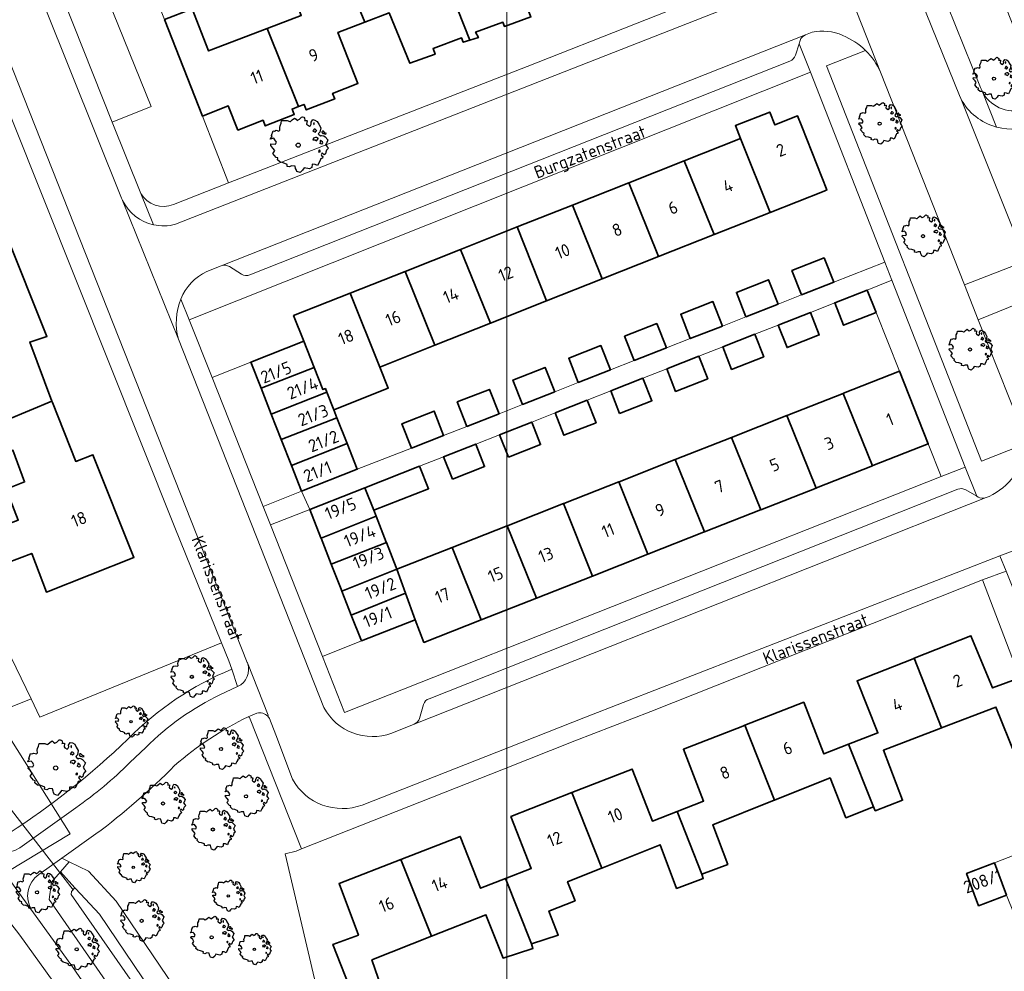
# Model space of a CAD drawing. Header units: metres. Extents: x 152391 to 157968, y 462336 to 467280.
# Tile 116 of 256: x 154312 to 154419, y 464372 to 464475. Entities that reach past the tile are written whole.
import ezdxf
from ezdxf.enums import TextEntityAlignment as Align

# ---------------------------------------------------------------- set-up
doc = ezdxf.new("R2010")
doc.units = ezdxf.units.M
doc.header["$LTSCALE"] = 0.75
doc.layers.get('0').update_dxf_attribs({"lineweight": 25})
for name, color, linetype, lineweight in [('B-GV-GR-BOOM-S', 252, 'Continuous', 25), ('B-WE-GR-BEPLANTING_CULTUUR_BOSPLANTSOEN-GV', 251, 'Continuous', 18), ('B-WE-GR-BEPLANTING_CULTUUR_HEESTERS-GV', 251, 'Continuous', 18), ('B-WE-GR-BOS_GEMENGD-GV', 251, 'Continuous', 13), ('B-WE-GR-BOS_LOOF-GV', 251, 'Continuous', 13), ('B-WE-GR-GROENVOORZIENING-GV', 251, 'Continuous', 18), ('B-WE-GW-TALUD_KRUIN-G', 251, 'Continuous', 18), ('B-WE-KW-KUNSTWERK_DUIKER-G', 5, 'Continuous', 18), ('B-WE-OG-BEBOUWING-GV', 6, 'Continuous', 35), ('B-WE-OG-BEBOUWING-T18', 1, 'Continuous', 18), ('B-WE-OG-TERREIN_CULTUURSCHEIDING-GV', 251, 'Continuous', 18), ('B-WE-OG-TOPOGRAFIE-T18', 1, 'Continuous', 18), ('B-WE-OG-WATER-GV', 251, 'Continuous', 18), ('B-WE-OG-WATER_SLOOT-GV', 251, 'Continuous', 18), ('B-WE-VH-VERHARDING_ASFALT-GV', 251, 'Continuous', 18), ('B-WE-VH-VERHARDING_BETONSTRAATSTEEN-GV', 251, 'Continuous', 18), ('B-WE-VH-VERHARDING_TEGEL-GV', 251, 'Continuous', 18)]:
    doc.layers.add(name, color=color, linetype=linetype, lineweight=lineweight)
doc.layers.add('X-XX-AL-TEKENBLAD_HULPLIJN-G', color=7, linetype='Continuous', lineweight=18, plot=False)
doc.styles.add('NLCS-ISO-M750-T18', font='NLCS-ISO.ttf', dxfattribs={"height": 1.35})

# ---------------------------------------------------------------- blocks, each defined once
blk = doc.blocks.new('SGR-BOOM_21_30')
at = {"linetype": 'Continuous'}
for p, q in [((-1.13, 1.09), (-1.11, 1.19)), ((-1.12, 0.92), (-1.13, 1.09)), ((-1.11, 1.19), (-1.05, 1.33)), ((-1.05, 1.33), (-1.02, 1.5)), ((-1.02, 1.5), (-0.67, 1.5)), ((-0.67, 1.5), (-0.52, 1.43)), ((-0.52, 1.43), (-0.47, 1.45)), ((-0.47, 1.45), (-0.37, 1.55)), ((-0.37, 1.55), (-0.23, 1.65)), ((-0.23, 1.65), (-0.13, 1.58)), ((-0.13, 1.58), (-0.06, 1.52)), ((-0.06, 1.52), (0.07, 1.58)), ((0.07, 1.58), (0.2, 1.71)), ((0.2, 1.71), (0.26, 1.73)), ((0.26, 1.73), (0.33, 1.7)), ((0.33, 1.7), (0.39, 1.65)), ((0.4, 1.53), (0.38, 1.5)), ((0.38, 1.5), (0.53, 1.52)), ((0.39, 1.65), (0.4, 1.53)), ((0.54, 1.48), (0.51, 1.29)), ((0.51, 1.29), (0.57, 1.24)), ((0.53, 1.52), (0.54, 1.48)), ((0.57, 1.24), (0.69, 1.15)), ((0.69, 1.15), (0.75, 1.2)), ((0.75, 1.2), (0.8, 1.29)), ((0.79, 1.4), (0.89, 1.56)), ((0.8, 1.29), (0.79, 1.4)), ((0.89, 1.56), (1.02, 1.53)), ((0.97, 1.37), (0.93, 1.33)), ((0.93, 1.33), (0.95, 1.25)), ((0.95, 1.25), (0.96, 1.24)), ((0.96, 1.27), (0.97, 1.37)), ((1.02, 1.53), (1.16, 1.45)), ((1.16, 1.45), (1.25, 1.27)), ((1.25, 1.27), (1.38, 1.06)), ((-1.7, 0.37), (-1.66, 0.48)), ((-1.49, 0.41), (-1.7, 0.37)), ((-1.68, -0.03), (-1.67, 0.09)), ((-1.67, 0.09), (-1.39, 0.07)), ((-1.66, 0.48), (-1.6, 0.53)), ((-1.63, 0.58), (-1.53, 0.87)), ((-1.6, 0.53), (-1.63, 0.58)), ((-1.53, 0.87), (-1.46, 0.86)), ((-1.42, 0.33), (-1.49, 0.41)), ((-1.46, 0.86), (-1.34, 0.91)), ((-1.33, 0.18), (-1.42, 0.33)), ((-1.39, 0.07), (-1.33, 0.18)), ((-1.34, 0.91), (-1.18, 0.86)), ((-1.18, 0.86), (-1.12, 0.92)), ((0.94, 0.91), (0.89, 0.87)), ((0.89, 0.87), (0.93, 0.83)), ((0.93, 0.41), (0.89, 0.33)), ((0.89, 0.33), (1.03, 0.32)), ((0.93, 0.83), (0.98, 0.84)), ((1.05, 0.46), (0.93, 0.41)), ((0.97, 0.97), (0.94, 0.91)), ((1.03, 0.97), (0.97, 0.97)), ((0.98, 0.84), (1.03, 0.78)), ((1.08, 0.94), (1.03, 0.97)), ((1.03, 0.78), (1.08, 0.84)), ((1.03, 0.32), (1.11, 0.25)), ((1.11, 0.46), (1.05, 0.46)), ((1.12, 0.87), (1.08, 0.94)), ((1.08, 0.84), (1.12, 0.87)), ((1.22, 0.4), (1.11, 0.46)), ((1.11, 0.25), (1.2, 0.37)), ((1.2, 0.37), (1.24, 0.41)), ((1.32, 0.79), (1.23, 0.69)), ((1.23, 0.69), (1.27, 0.63)), ((1.27, 0.63), (1.38, 0.56)), ((1.34, 0.18), (1.31, 0.1)), ((1.43, 0.05), (1.31, 0.1)), ((1.38, 1.06), (1.32, 0.79)), ((1.36, 0.3), (1.34, 0.23)), ((1.34, 0.23), (1.34, 0.18)), ((1.43, 0.23), (1.36, 0.3)), ((1.38, 0.56), (1.44, 0.6)), ((1.47, 0.2), (1.43, 0.23)), ((1.43, 0.05), (1.51, 0.14)), ((1.47, 0.86), (1.44, 0.81)), ((1.44, 0.81), (1.46, 0.74)), ((1.44, 0.6), (1.57, 0.56)), ((1.46, 0.74), (1.53, 0.69)), ((1.54, 0.86), (1.47, 0.86)), ((1.51, 0.14), (1.47, 0.2)), ((1.53, 0.73), (1.64, 0.68)), ((1.53, 0.69), (1.54, 0.73)), ((1.62, 0.76), (1.54, 0.86)), ((1.57, 0.56), (1.64, 0.51)), ((1.73, 0.71), (1.62, 0.76)), ((1.64, 0.68), (1.73, 0.71)), ((1.64, 0.51), (1.81, 0.32)), ((1.72, 0.1), (1.67, 0.04)), ((1.67, 0.04), (1.76, -0.09)), ((1.81, 0.32), (1.72, 0.1)), ((-1.54, -0.18), (-1.68, -0.03)), ((-1.55, -0.51), (-1.49, -0.42)), ((-1.35, -0.75), (-1.55, -0.51)), ((-1.44, -0.32), (-1.54, -0.18)), ((-1.49, -0.42), (-1.44, -0.32)), ((-1.25, -0.78), (-1.35, -0.75)), ((-1.27, -0.9), (-1.25, -0.78)), ((-1.11, -1.05), (-1.27, -0.9)), ((-0.91, -1.08), (-1.11, -1.05)), ((1.29, -1.01), (1.18, -1.24)), ((1.29, -0.29), (1.24, -0.36)), ((1.24, -0.36), (1.25, -0.42)), ((1.26, -0.42), (1.33, -0.41)), ((1.33, -0.34), (1.29, -0.29)), ((1.36, -0.88), (1.29, -1.01)), ((1.33, -0.41), (1.33, -0.34)), ((1.37, -0.83), (1.36, -0.88)), ((1.48, -0.8), (1.37, -0.83)), ((1.46, -0.47), (1.39, -0.59)), ((1.39, -0.59), (1.43, -0.64)), ((1.43, -0.64), (1.5, -0.7)), ((1.58, -0.59), (1.46, -0.47)), ((1.5, -0.7), (1.48, -0.8)), ((1.66, -0.52), (1.58, -0.59)), ((1.68, -0.42), (1.66, -0.52)), ((1.72, -0.31), (1.68, -0.42)), ((1.84, -0.18), (1.72, -0.31)), ((1.76, -0.09), (1.84, -0.18)), ((-0.67, -1.18), (-0.91, -1.08)), ((-0.68, -1.29), (-0.67, -1.18)), ((-0.55, -1.33), (-0.68, -1.29)), ((-0.4, -1.26), (-0.55, -1.33)), ((-0.19, -1.28), (-0.4, -1.26)), ((-0.16, -1.43), (-0.19, -1.28)), ((-0.13, -1.49), (-0.16, -1.43)), ((-0.1, -1.61), (-0.13, -1.49)), ((0.11, -1.67), (-0.1, -1.61)), ((0.25, -1.52), (0.11, -1.67)), ((0.36, -1.38), (0.25, -1.52)), ((0.68, -1.44), (0.36, -1.38)), ((0.83, -1.36), (0.68, -1.44)), ((0.84, -1.16), (0.83, -1.36)), ((1.03, -1.18), (0.84, -1.16)), ((1.18, -1.24), (1.03, -1.18))]:
    blk.add_line(p, q, dxfattribs=at)
blk.add_circle((0, 0), 0.126, dxfattribs=at)
blk = doc.blocks.new('SGR-BOOM_31_50')
at = {"linetype": 'Continuous'}
for p, q in [((-0.49, 2.06), (-0.3, 2.2)), ((-0.3, 2.2), (-0.18, 2.11)), ((0.09, 2.11), (0.27, 2.28)), ((0.27, 2.28), (0.35, 2.31)), ((0.35, 2.31), (0.44, 2.26)), ((0.44, 2.26), (0.52, 2.2)), ((0.52, 2.2), (0.54, 2.04)), ((-2.18, 0.77), (-2.04, 1.17)), ((-2.04, 1.17), (-1.94, 1.14)), ((-1.94, 1.14), (-1.79, 1.21)), ((-1.79, 1.21), (-1.57, 1.14)), ((-1.57, 1.14), (-1.49, 1.23)), ((-1.51, 1.45), (-1.48, 1.58)), ((-1.49, 1.23), (-1.51, 1.45)), ((-1.48, 1.58), (-1.4, 1.78)), ((-1.4, 1.78), (-1.36, 2)), ((-1.36, 2), (-0.89, 2)), ((-0.89, 2), (-0.69, 1.91)), ((-0.69, 1.91), (-0.63, 1.93)), ((-0.63, 1.93), (-0.49, 2.06)), ((-0.18, 2.11), (-0.08, 2.02)), ((-0.08, 2.02), (0.09, 2.11)), ((0.54, 2.04), (0.51, 2)), ((0.51, 2), (0.71, 2.02)), ((0.72, 1.98), (0.68, 1.71)), ((0.68, 1.71), (0.75, 1.65)), ((0.71, 2.02), (0.72, 1.98)), ((0.75, 1.65), (0.92, 1.54)), ((0.92, 1.54), (1, 1.6)), ((1, 1.6), (1.06, 1.71)), ((1.05, 1.87), (1.19, 2.09)), ((1.06, 1.71), (1.05, 1.87)), ((1.19, 2.09), (1.36, 2.04)), ((1.25, 1.21), (1.19, 1.17)), ((1.19, 1.17), (1.23, 1.1)), ((1.3, 1.82), (1.23, 1.78)), ((1.23, 1.78), (1.27, 1.67)), ((1.23, 1.1), (1.31, 1.12)), ((1.3, 1.3), (1.25, 1.21)), ((1.27, 1.67), (1.28, 1.65)), ((1.28, 1.69), (1.3, 1.82)), ((1.37, 1.3), (1.3, 1.3)), ((1.31, 1.12), (1.37, 1.03)), ((1.36, 2.04), (1.54, 1.93)), ((1.44, 1.25), (1.37, 1.3)), ((1.37, 1.03), (1.44, 1.12)), ((1.5, 1.17), (1.44, 1.25)), ((1.44, 1.12), (1.5, 1.17)), ((1.54, 1.93), (1.67, 1.69)), ((1.67, 1.69), (1.84, 1.41)), ((1.84, 1.41), (1.76, 1.06)), ((1.96, 1.14), (1.92, 1.08)), ((1.92, 1.08), (1.95, 0.99)), ((2.06, 1.14), (1.96, 1.14)), ((2.16, 1.01), (2.06, 1.14)), ((-2.27, 0.49), (-2.21, 0.64)), ((-1.99, 0.55), (-2.27, 0.49)), ((-2.24, -0.04), (-2.22, 0.11)), ((-2.22, 0.11), (-1.85, 0.09)), ((-2.21, 0.64), (-2.13, 0.71)), ((-2.13, 0.71), (-2.18, 0.77)), ((-1.9, 0.44), (-1.99, 0.55)), ((-1.77, 0.25), (-1.9, 0.44)), ((-1.85, 0.09), (-1.77, 0.25)), ((1.23, 0.55), (1.19, 0.44)), ((1.19, 0.44), (1.37, 0.42)), ((1.4, 0.62), (1.23, 0.55)), ((1.37, 0.42), (1.48, 0.33)), ((1.48, 0.62), (1.4, 0.62)), ((1.62, 0.53), (1.48, 0.62)), ((1.48, 0.33), (1.61, 0.49)), ((1.61, 0.49), (1.65, 0.55)), ((1.76, 1.06), (1.64, 0.93)), ((1.64, 0.93), (1.7, 0.84)), ((1.7, 0.84), (1.84, 0.75)), ((1.79, 0.25), (1.75, 0.14)), ((1.91, 0.07), (1.75, 0.14)), ((1.81, 0.4), (1.79, 0.31)), ((1.79, 0.31), (1.79, 0.25)), ((1.9, 0.31), (1.81, 0.4)), ((1.84, 0.75), (1.92, 0.79)), ((1.96, 0.27), (1.9, 0.31)), ((1.91, 0.07), (2.01, 0.18)), ((1.92, 0.79), (2.09, 0.75)), ((1.95, 0.99), (2.04, 0.93)), ((2.01, 0.18), (1.96, 0.27)), ((2.04, 0.97), (2.18, 0.9)), ((2.04, 0.93), (2.06, 0.97)), ((2.09, 0.75), (2.18, 0.68)), ((2.3, 0.95), (2.16, 1.01)), ((2.18, 0.9), (2.3, 0.95)), ((2.18, 0.68), (2.41, 0.42)), ((2.29, 0.14), (2.23, 0.05)), ((2.23, 0.05), (2.35, -0.13)), ((2.41, 0.42), (2.29, 0.14)), ((-2.05, -0.24), (-2.24, -0.04)), ((-2.07, -0.67), (-1.99, -0.56)), ((-1.8, -1), (-2.07, -0.67)), ((-1.91, -0.43), (-2.05, -0.24)), ((-1.99, -0.56), (-1.91, -0.43)), ((-1.67, -1.05), (-1.8, -1)), ((-1.7, -1.2), (-1.67, -1.05)), ((1.72, -0.39), (1.65, -0.48)), ((1.65, -0.48), (1.67, -0.56)), ((1.68, -0.56), (1.78, -0.54)), ((1.78, -0.45), (1.72, -0.39)), ((1.78, -0.54), (1.78, -0.45)), ((1.98, -1.07), (1.82, -1.11)), ((1.95, -0.63), (1.85, -0.78)), ((1.85, -0.78), (1.9, -0.85)), ((1.9, -0.85), (1.99, -0.94)), ((2.1, -0.78), (1.95, -0.63)), ((1.99, -0.94), (1.98, -1.07)), ((2.21, -0.7), (2.1, -0.78)), ((2.24, -0.56), (2.21, -0.7)), ((2.29, -0.41), (2.24, -0.56)), ((2.46, -0.24), (2.29, -0.41)), ((2.35, -0.13), (2.46, -0.24)), ((-1.48, -1.4), (-1.7, -1.2)), ((-1.22, -1.44), (-1.48, -1.4)), ((-0.89, -1.57), (-1.22, -1.44)), ((-0.91, -1.72), (-0.89, -1.57)), ((-0.73, -1.77), (-0.91, -1.72)), ((-0.53, -1.68), (-0.73, -1.77)), ((-0.25, -1.7), (-0.53, -1.68)), ((-0.21, -1.9), (-0.25, -1.7)), ((-0.18, -1.99), (-0.21, -1.9)), ((-0.13, -2.14), (-0.18, -1.99)), ((0.34, -2.03), (0.15, -2.23)), ((0.47, -1.83), (0.34, -2.03)), ((0.91, -1.92), (0.47, -1.83)), ((1.11, -1.81), (0.91, -1.92)), ((1.13, -1.55), (1.11, -1.81)), ((1.37, -1.57), (1.13, -1.55)), ((1.58, -1.66), (1.37, -1.57)), ((1.72, -1.35), (1.58, -1.66)), ((1.81, -1.18), (1.72, -1.35)), ((1.82, -1.11), (1.81, -1.18)), ((0.15, -2.23), (-0.13, -2.14))]:
    blk.add_line(p, q, dxfattribs=at)
blk.add_circle((0, 0), 0.169, dxfattribs=at)
blk = doc.blocks.new('SGR-BOOM_50_100')
at = {"linetype": 'Continuous'}
for p, q in [((-1.97, 2.11), (-1.87, 2.37)), ((-1.87, 2.37), (-1.81, 2.66)), ((-1.81, 2.66), (-1.19, 2.66)), ((-1.19, 2.66), (-0.92, 2.55)), ((-0.92, 2.55), (-0.84, 2.58)), ((-0.84, 2.58), (-0.65, 2.75)), ((-0.65, 2.75), (-0.4, 2.93)), ((-0.4, 2.93), (-0.24, 2.81)), ((-0.24, 2.81), (-0.11, 2.69)), ((-0.11, 2.69), (0.12, 2.81)), ((0.12, 2.81), (0.36, 3.04)), ((0.36, 3.04), (0.47, 3.07)), ((0.47, 3.07), (0.59, 3.02)), ((0.59, 3.02), (0.69, 2.93)), ((0.72, 2.72), (0.67, 2.66)), ((0.67, 2.66), (0.94, 2.69)), ((0.69, 2.93), (0.72, 2.72)), ((0.96, 2.64), (0.9, 2.29)), ((0.9, 2.29), (1, 2.2)), ((0.94, 2.69), (0.96, 2.64)), ((1, 2.2), (1.23, 2.05)), ((1.23, 2.05), (1.34, 2.14)), ((1.34, 2.14), (1.42, 2.29)), ((1.4, 2.49), (1.58, 2.78)), ((1.42, 2.29), (1.4, 2.49)), ((1.58, 2.78), (1.81, 2.72)), ((1.73, 2.43), (1.65, 2.37)), ((1.65, 2.37), (1.69, 2.23)), ((1.69, 2.23), (1.71, 2.2)), ((1.71, 2.26), (1.73, 2.43)), ((1.81, 2.72), (2.06, 2.58)), ((2.06, 2.58), (2.22, 2.26)), ((2.22, 2.26), (2.45, 1.88)), ((-2.9, 1.03), (-2.72, 1.56)), ((-2.72, 1.56), (-2.59, 1.53)), ((-2.59, 1.53), (-2.39, 1.61)), ((-2.39, 1.61), (-2.1, 1.53)), ((-2.1, 1.53), (-1.99, 1.64)), ((-2.01, 1.93), (-1.97, 2.11)), ((-1.99, 1.64), (-2.01, 1.93)), ((1.67, 1.61), (1.58, 1.56)), ((1.58, 1.56), (1.65, 1.47)), ((1.65, 1.47), (1.75, 1.5)), ((1.73, 1.73), (1.67, 1.61)), ((1.83, 1.73), (1.73, 1.73)), ((1.75, 1.5), (1.83, 1.38)), ((1.91, 1.67), (1.83, 1.73)), ((1.83, 1.38), (1.91, 1.5)), ((2, 1.56), (1.91, 1.67)), ((1.91, 1.5), (2, 1.56)), ((2.35, 1.41), (2.18, 1.23)), ((2.18, 1.23), (2.27, 1.12)), ((2.27, 1.12), (2.45, 1)), ((2.45, 1.88), (2.35, 1.41)), ((2.62, 1.53), (2.56, 1.44)), ((2.56, 1.44), (2.6, 1.32)), ((2.6, 1.32), (2.72, 1.23)), ((2.74, 1.53), (2.62, 1.53)), ((2.72, 1.29), (2.91, 1.2)), ((2.72, 1.23), (2.74, 1.29)), ((2.89, 1.35), (2.74, 1.53)), ((3.07, 1.26), (2.89, 1.35)), ((2.91, 1.2), (3.07, 1.26)), ((-3.03, 0.65), (-2.94, 0.85)), ((-2.65, 0.74), (-3.03, 0.65)), ((-2.99, -0.05), (-2.96, 0.15)), ((-2.96, 0.15), (-2.47, 0.12)), ((-2.94, 0.85), (-2.84, 0.94)), ((-2.84, 0.94), (-2.9, 1.03)), ((-2.53, 0.59), (-2.65, 0.74)), ((-2.37, 0.33), (-2.53, 0.59)), ((-2.47, 0.12), (-2.37, 0.33)), ((1.65, 0.74), (1.58, 0.59)), ((1.58, 0.59), (1.83, 0.56)), ((1.87, 0.82), (1.65, 0.74)), ((1.83, 0.56), (1.98, 0.45)), ((1.98, 0.82), (1.87, 0.82)), ((2.16, 0.71), (1.98, 0.82)), ((1.98, 0.45), (2.14, 0.65)), ((2.14, 0.65), (2.2, 0.74)), ((2.39, 0.33), (2.33, 0.18)), ((2.55, 0.09), (2.33, 0.18)), ((2.41, 0.53), (2.39, 0.42)), ((2.39, 0.42), (2.39, 0.33)), ((2.53, 0.42), (2.41, 0.53)), ((2.45, 1), (2.56, 1.06)), ((2.62, 0.36), (2.53, 0.42)), ((2.55, 0.09), (2.68, 0.24)), ((2.56, 1.06), (2.78, 1)), ((2.68, 0.24), (2.62, 0.36)), ((2.78, 1), (2.91, 0.91)), ((2.91, 0.91), (3.22, 0.56)), ((3.05, 0.18), (2.97, 0.07)), ((2.97, 0.07), (3.13, -0.17)), ((3.22, 0.56), (3.05, 0.18)), ((-2.74, -0.31), (-2.99, -0.05)), ((-2.76, -0.9), (-2.65, -0.75)), ((-2.41, -1.34), (-2.76, -0.9)), ((-2.55, -0.58), (-2.74, -0.31)), ((-2.65, -0.75), (-2.55, -0.58)), ((2.29, -0.52), (2.2, -0.64)), ((2.2, -0.64), (2.22, -0.75)), ((2.25, -0.75), (2.37, -0.72)), ((2.37, -0.61), (2.29, -0.52)), ((2.37, -0.72), (2.37, -0.61)), ((2.6, -0.84), (2.47, -1.04)), ((2.47, -1.04), (2.53, -1.13)), ((2.8, -1.04), (2.6, -0.84)), ((2.95, -0.93), (2.8, -1.04)), ((2.99, -0.75), (2.95, -0.93)), ((3.05, -0.55), (2.99, -0.75)), ((3.28, -0.31), (3.05, -0.55)), ((3.13, -0.17), (3.28, -0.31)), ((-2.22, -1.39), (-2.41, -1.34)), ((-2.26, -1.6), (-2.22, -1.39)), ((-1.97, -1.86), (-2.26, -1.6)), ((-1.62, -1.92), (-1.97, -1.86)), ((-1.19, -2.1), (-1.62, -1.92)), ((-1.21, -2.3), (-1.19, -2.1)), ((1.5, -2.07), (1.48, -2.42)), ((1.83, -2.1), (1.5, -2.07)), ((2.1, -2.21), (1.83, -2.1)), ((2.29, -1.8), (2.1, -2.21)), ((2.41, -1.57), (2.29, -1.8)), ((2.43, -1.48), (2.41, -1.57)), ((2.64, -1.42), (2.43, -1.48)), ((2.53, -1.13), (2.66, -1.25)), ((2.66, -1.25), (2.64, -1.42)), ((-0.98, -2.36), (-1.21, -2.3)), ((-0.71, -2.24), (-0.98, -2.36)), ((-0.34, -2.27), (-0.71, -2.24)), ((-0.28, -2.53), (-0.34, -2.27)), ((-0.24, -2.65), (-0.28, -2.53)), ((-0.17, -2.85), (-0.24, -2.65)), ((0.2, -2.97), (-0.17, -2.85)), ((0.45, -2.71), (0.2, -2.97)), ((0.63, -2.45), (0.45, -2.71)), ((1.21, -2.56), (0.63, -2.45)), ((1.48, -2.42), (1.21, -2.56))]:
    blk.add_line(p, q, dxfattribs=at)
blk.add_circle((0, 0), 0.225, dxfattribs=at)

msp = doc.modelspace()

# ---------------------------------------------------------------- linework, layer by layer
at = {"layer": 'B-WE-GR-BEPLANTING_CULTUUR_BOSPLANTSOEN-GV'}
for points in [[(154313.35, 464401.58), (154310.75, 464400.55), (154307.7, 464408.25), (154306.86, 464407.7), (154306.05, 464407.17), (154304.43, 464405.94), (154303.46, 464405.04), (154302.72, 464404.36), (154300.64, 464402.44), (154301.2, 464402.23), (154304.32, 464397.45), (154308.38, 464388.93), (154309.09, 464387.91), (154310.97, 464387.01)], [(154335.11, 464404.8), (154334.8, 464405.72), (154334.02, 464407.66), (154314.3, 464399.6), (154313.35, 464401.58)]]:
    msp.add_lwpolyline(points, dxfattribs=at)
for points in [[(154323.85, 464397.21, -0.1014), (154335.11, 464404.8)], [(154310.97, 464387.01, 0.046629), (154323.85, 464397.21)]]:
    msp.add_lwpolyline(points, format="xyb", dxfattribs=at)
at = {"layer": 'B-WE-GR-BEPLANTING_CULTUUR_HEESTERS-GV'}
for points in [[(154421.06, 464465.58), (154423.11, 464466.44), (154421.26, 464471.16), (154418.08, 464479.25), (154415.51, 464485.75), (154410.02, 464483.66), (154416.36, 464467.94)], [(154416.47, 464467.66), (154416.48, 464467.64)]]:
    msp.add_lwpolyline(points, dxfattribs=at)
for points in [[(154416.36, 464467.94, 0.025139), (154416.47, 464467.66)], [(154416.48, 464467.64, 0.378158), (154421.06, 464465.58)]]:
    msp.add_lwpolyline(points, format="xyb", dxfattribs=at)
for points in [[(154405.01, 464443.52), (154407.57, 464437.15), (154410.68, 464429.26), (154412.07, 464425.71), (154414.69, 464426.74), (154406.74, 464447.04), (154404.04, 464445.96)], [(154423.44, 464396.56), (154427.11, 464387.4), (154429.95, 464388.52), (154426.78, 464396.36), (154419.13, 464415.44), (154416.55, 464414.52), (154420.6, 464403.88)]]:
    msp.add_lwpolyline(points, close=True, dxfattribs=at)
at = {"layer": 'B-WE-GR-BOS_GEMENGD-GV'}
for points in [[(154337.59, 464357.45), (154322.59, 464379.64), (154319.58, 464382.9), (154317.49, 464383.92), (154316.55, 464382.83), (154318.08, 464381.08), (154318.18, 464381.02), (154320.78, 464378.21), (154335.68, 464356.17)], [(154331.57, 464360.42), (154317.71, 464380.37), (154317.75, 464380.7), (154318.08, 464381.08), (154316.55, 464382.83), (154315.57, 464381.7), (154315.3, 464379.81), (154329.67, 464359.12)]]:
    msp.add_lwpolyline(points, dxfattribs=at)
at = {"layer": 'B-WE-GR-BOS_LOOF-GV'}
for points in [[(154336.89, 464399.65, 0.064425), (154328.92, 464394.36)], [(154328.92, 464394.36, -0.037602), (154320.39, 464386.93)]]:
    msp.add_lwpolyline(points, format="xyb", dxfattribs=at)
for points in [[(154344.11, 464371.22), (154340.93, 464384.78), (154342.1, 464385.06), (154342.7, 464385.3), (154337.04, 464399.57), (154336.89, 464399.65)], [(154320.39, 464386.93), (154316.69, 464384.3), (154317.49, 464383.92), (154319.58, 464382.9), (154322.59, 464379.64), (154337.59, 464357.45), (154349.68, 464339.27), (154360.74, 464322.24), (154372.39, 464303.67), (154378.19, 464294.28), (154383.25, 464285.92), (154388.5, 464276.91), (154393.25, 464268.25), (154398.01, 464259.4), (154402.81, 464250.24), (154407.79, 464239.72), (154413.09, 464227.33), (154417.32, 464216.96), (154418.88, 464213.03)]]:
    msp.add_lwpolyline(points, dxfattribs=at)
at = {"layer": 'B-WE-GR-GROENVOORZIENING-GV'}
msp.add_lwpolyline([(154328.79, 464455.23), (154334.78, 464457.58), (154331.93, 464464.83), (154327.83, 464475.31), (154325.62, 464480.81), (154321.07, 464479.04), (154326.38, 464465.89), (154322.15, 464464.18), (154325.27, 464456.42)], dxfattribs=at)
msp.add_lwpolyline([(154325.27, 464456.42, 0.369621), (154328.79, 464455.23)], format="xyb", dxfattribs=at)
at = {"layer": 'B-WE-GW-TALUD_KRUIN-G'}
for points in [[(154418.88, 464213.03), (154417.32, 464216.96), (154413.09, 464227.33), (154407.79, 464239.72), (154402.81, 464250.24), (154398.01, 464259.4), (154393.25, 464268.25), (154388.5, 464276.91), (154383.25, 464285.92), (154378.19, 464294.28), (154372.39, 464303.67), (154360.74, 464322.24), (154349.68, 464339.27), (154337.59, 464357.45), (154322.59, 464379.64), (154319.58, 464382.9), (154317.49, 464383.92), (154316.55, 464382.83)], [(154316.55, 464382.83), (154315.57, 464381.7), (154315.3, 464379.81), (154329.67, 464359.12), (154337.93, 464346.9), (154350.57, 464327.47), (154355.38, 464320.15), (154363.69, 464307.23), (154369.3, 464298.65), (154373.48, 464292.14), (154378.53, 464283.72), (154388.93, 464265.36), (154397.27, 464250.39), (154404.94, 464234.77), (154408.65, 464226.94), (154415.5, 464211.82), (154415.55, 464211.71)]]:
    msp.add_lwpolyline(points, dxfattribs=at)
at = {"layer": 'B-WE-KW-KUNSTWERK_DUIKER-G'}
for points in [[(154305.09, 464406.8), (154317.6, 464386.96), (154240.79, 464340.53)], [(154317.9, 464380.87), (154309.46, 464391.74), (154305.09, 464406.8)]]:
    msp.add_lwpolyline(points, dxfattribs=at)
at = {"layer": 'B-WE-OG-BEBOUWING-GV'}
for points in [[(154357.6, 464481.62), (154360.96, 464473.07), (154361.87, 464473.36), (154361.57, 464473.95), (154364.54, 464475.02), (154364.7, 464474.57), (154367.58, 464475.6), (154365.3, 464481.4), (154367.98, 464482.42), (154364.99, 464489.86), (154362.27, 464488.81), (154364.01, 464484.13)], [(154346.45, 464482.6), (154349.55, 464475.03), (154352.19, 464476.04), (154354.43, 464470.57), (154357.18, 464471.55), (154356.96, 464472.16), (154360.05, 464473.32), (154360.23, 464472.85), (154360.96, 464473.07), (154357.6, 464481.62), (154357.53, 464481.59), (154351.1, 464479.08), (154349.29, 464483.71)], [(154349.55, 464475.03), (154346.45, 464482.6), (154343.63, 464481.5), (154343.94, 464480.7), (154341.17, 464479.64), (154342.65, 464475.74), (154338.96, 464474.33), (154342.37, 464465.87), (154342.96, 464466.1), (154343.2, 464465.5), (154346.29, 464466.7), (154346.06, 464467.3), (154348.8, 464468.37), (154346.63, 464473.92)], [(154327.83, 464475.31), (154331.93, 464464.83), (154334.72, 464465.95), (154335.79, 464463.32), (154338.52, 464464.38), (154338.75, 464463.77), (154341.9, 464464.99), (154341.67, 464465.6), (154342.37, 464465.87), (154338.96, 464474.33), (154332.58, 464471.9), (154330.84, 464476.46)], [(154390.31, 464462.4), (154393.53, 464454.38), (154399.37, 464456.7), (154399.69, 464456.82), (154396.96, 464463.69), (154396.51, 464464.86), (154394.03, 464463.88), (154393.48, 464465.27), (154389.76, 464463.8)], [(154393.53, 464454.38), (154390.31, 464462.4), (154384.21, 464459.99), (154387.44, 464451.97)], [(154378.18, 464457.59), (154381.41, 464449.58), (154387.44, 464451.97), (154384.21, 464459.99)], [(154378.18, 464457.59), (154372.07, 464455.17), (154375.31, 464447.16), (154381.41, 464449.58)], [(154369.28, 464444.77), (154375.31, 464447.16), (154372.07, 464455.17), (154366.07, 464452.8)], [(154308.28, 464430.84), (154315.6, 464433.9), (154313.21, 464440.3), (154315.07, 464440.93), (154310.54, 464452.22), (154303.42, 464449.45), (154303.18, 464449.95), (154300.42, 464448.93), (154301.59, 464445.98), (154302.05, 464446.28), (154304.38, 464440.53), (154302.23, 464439.65), (154303.39, 464436.56), (154309.41, 464438.79), (154310.62, 464435.59), (154306.91, 464434.04)], [(154366.07, 464452.8), (154359.95, 464450.37), (154363.19, 464442.36), (154369.28, 464444.77)], [(154363.19, 464442.36), (154359.95, 464450.37), (154353.92, 464447.98), (154357.14, 464439.96)], [(154396.93, 464445.43), (154400.42, 464446.8), (154399.38, 464449.44), (154395.89, 464448.07)], [(154357.14, 464439.96), (154353.92, 464447.98), (154347.95, 464445.62), (154351.17, 464437.59)], [(154394.39, 464444.43), (154393.35, 464447.07), (154389.86, 464445.7), (154390.89, 464443.05)], [(154347.95, 464445.62), (154341.83, 464443.19), (154342.93, 464440.4), (154344.06, 464437.56), (154345.01, 464435.15), (154345.27, 464435.26), (154345.43, 464434.87), (154346.18, 464432.97), (154352.09, 464435.31), (154351.17, 464437.59)], [(154405.01, 464443.52), (154404.04, 464445.96), (154400.53, 464444.57), (154401.49, 464442.13)], [(154388.35, 464442.05), (154387.31, 464444.7), (154383.82, 464443.33), (154384.86, 464440.68)], [(154394.41, 464442.16), (154395.37, 464439.72), (154398.86, 464441.09), (154397.9, 464443.53)], [(154378.78, 464438.3), (154382.27, 464439.67), (154381.23, 464442.31), (154377.74, 464440.94)], [(154344.06, 464437.56), (154342.93, 464440.4), (154337.19, 464438.13), (154338.3, 464435.3)], [(154391.87, 464441.16), (154388.38, 464439.79), (154389.34, 464437.35), (154392.83, 464438.72)], [(154372.7, 464435.91), (154376.2, 464437.28), (154375.16, 464439.92), (154371.67, 464438.55)], [(154382.31, 464437.4), (154383.27, 464434.96), (154386.76, 464436.33), (154385.8, 464438.77)], [(154345.43, 464434.87), (154345.27, 464435.26), (154345.01, 464435.15), (154344.06, 464437.56), (154338.3, 464435.3), (154339.4, 464432.5)], [(154366.66, 464433.53), (154370.15, 464434.91), (154369.11, 464437.55), (154365.62, 464436.18)], [(154407.57, 464437.15), (154401.5, 464434.76), (154401.45, 464434.73), (154404.62, 464426.87), (154404.68, 464426.9), (154410.68, 464429.26)], [(154377.2, 464432.57), (154380.69, 464433.94), (154379.73, 464436.38), (154376.24, 464435.01)], [(154364.11, 464432.53), (154363.07, 464435.18), (154359.58, 464433.81), (154360.62, 464431.16)], [(154308.28, 464430.84), (154305.53, 464429.74), (154306.68, 464426.71), (154311.37, 464428.57), (154312.64, 464425.13), (154310.64, 464424.33), (154311.95, 464420.97), (154309.31, 464419.99), (154310.74, 464416.35), (154313.42, 464417.37), (154315.01, 464413.18), (154324.5, 464416.94), (154320.06, 464428.09), (154318.2, 464427.35), (154315.66, 464433.76), (154315.6, 464433.9)], [(154339.4, 464432.5), (154340.49, 464429.72), (154346.53, 464432.09), (154346.18, 464432.97), (154345.43, 464434.87)], [(154370.2, 464432.63), (154371.16, 464430.19), (154374.65, 464431.56), (154373.69, 464434)], [(154395.34, 464432.33), (154398.5, 464424.46), (154398.56, 464424.49), (154404.62, 464426.87), (154401.45, 464434.73), (154395.44, 464432.37)], [(154354.61, 464428.8), (154358.1, 464430.17), (154357.06, 464432.82), (154353.57, 464431.45)], [(154347.63, 464429.31), (154346.53, 464432.09), (154340.49, 464429.72), (154341.59, 464426.93)], [(154392.5, 464422.1), (154398.5, 464424.46), (154395.34, 464432.33), (154389.32, 464429.96)], [(154365.13, 464427.81), (154368.62, 464429.19), (154367.66, 464431.63), (154364.17, 464430.25)], [(154386.4, 464419.7), (154392.47, 464422.09), (154392.5, 464422.1), (154389.32, 464429.96), (154383.22, 464427.55)], [(154342.69, 464424.12), (154348.74, 464426.5), (154347.63, 464429.31), (154341.59, 464426.93)], [(154359.05, 464425.42), (154362.54, 464426.79), (154361.58, 464429.23), (154358.09, 464427.86)], [(154377.11, 464425.15), (154380.26, 464417.28), (154386.31, 464419.67), (154386.4, 464419.7), (154383.22, 464427.55), (154377.15, 464425.16)], [(154350.52, 464422.06), (154356.47, 464424.4), (154355.49, 464426.84), (154349.55, 464424.5)], [(154350.52, 464422.06), (154349.55, 464424.5), (154343.58, 464422.14), (154344.79, 464419.06), (154344.8, 464419.03), (154350.78, 464421.4), (154350.77, 464421.43)], [(154377.11, 464425.15), (154371.13, 464422.8), (154371.1, 464422.78), (154374.27, 464414.92), (154380.26, 464417.28)], [(154368.16, 464412.52), (154374.27, 464414.92), (154371.1, 464422.78), (154365.1, 464420.42), (154365.01, 464420.38)], [(154350.78, 464421.4), (154344.8, 464419.03), (154345.91, 464416.21), (154351.9, 464418.56), (154351.88, 464418.61)], [(154368.16, 464412.52), (154365.01, 464420.38), (154359.03, 464418.03), (154362.18, 464410.16)], [(154345.91, 464416.21), (154346.98, 464413.5), (154347.06, 464413.29), (154353.04, 464415.67), (154352.97, 464415.84), (154351.9, 464418.56)], [(154355, 464410.18), (154355.97, 464407.72), (154362.18, 464410.16), (154359.03, 464418.03), (154353.04, 464415.67), (154353.98, 464413.05)], [(154353.04, 464415.67), (154347.06, 464413.29), (154348.09, 464410.68), (154353.98, 464413.05)], [(154353.98, 464413.05), (154348.09, 464410.68), (154349.19, 464407.89), (154355, 464410.18)], [(154412.12, 464398.44), (154418.01, 464400.7), (154420.15, 464395.39), (154423.44, 464396.56), (154420.6, 464403.88), (154417.63, 464402.77), (154415.31, 464408.43), (154409.16, 464406)], [(154404.72, 464389.87), (154404.92, 464389.45), (154407.9, 464390.59), (154405.82, 464396.02), (154412.05, 464398.41), (154412.12, 464398.44), (154409.16, 464406), (154409.03, 464405.95), (154402.95, 464403.54), (154405.21, 464397.9), (154402.04, 464396.66)], [(154393.98, 464390.59), (154400.02, 464393.01), (154401.75, 464388.68), (154404.72, 464389.87), (154402.04, 464396.66), (154399.36, 464395.61), (154397.17, 464401.22), (154390.79, 464398.73)], [(154393.98, 464390.59), (154390.79, 464398.73), (154390.56, 464398.64), (154384.11, 464396.13), (154386.31, 464390.5), (154383.44, 464389.38), (154386.12, 464382.55), (154388.93, 464383.62), (154387.29, 464387.92), (154393.77, 464390.51)], [(154375.27, 464383.22), (154381.6, 464385.75), (154383.37, 464381.02), (154386.27, 464382.11), (154386.12, 464382.55), (154383.44, 464389.38), (154380.75, 464388.33), (154378.55, 464393.96), (154372.02, 464391.41)], [(154367.62, 464375.01), (154370.54, 464375.96), (154369.52, 464378.55), (154372.36, 464379.68), (154371.55, 464381.74), (154375.24, 464383.21), (154375.27, 464383.22), (154372.02, 464391.41), (154365.41, 464388.82), (154367.61, 464383.19), (154364.82, 464382.1)], [(154353.45, 464384.16), (154356.77, 464375.82), (154362.69, 464378.17), (154364.56, 464373.45), (154367.79, 464374.49), (154367.62, 464375.01), (154364.82, 464382.1), (154362.12, 464381.04), (154359.91, 464386.67)], [(154356.77, 464375.82), (154353.45, 464384.16), (154346.77, 464381.55), (154348.86, 464375.96), (154346.1, 464374.94), (154349.07, 464367.29), (154352.02, 464368.36), (154350.33, 464373.26)], [(154419.17, 464380.27), (154417.87, 464383.78), (154414.84, 464382.65), (154416.14, 464379.14)]]:
    msp.add_lwpolyline(points, close=True, dxfattribs=at)
at = {"layer": 'B-WE-OG-TERREIN_CULTUURSCHEIDING-GV'}
for points in [[(154403.88, 464471.95), (154399.64, 464470.28), (154416.46, 464427.39), (154420.93, 464429.15)], [(154420.57, 464431.44), (154416.11, 464442.72), (154414.61, 464446.51), (154405.48, 464469.59)], [(154317.49, 464383.92), (154316.69, 464384.3), (154314.19, 464382.53)], [(154329.67, 464359.12), (154315.3, 464379.81), (154315.57, 464381.7), (154316.55, 464382.83), (154317.49, 464383.92)], [(154313.41, 464378.65), (154313.42, 464378.64), (154317.83, 464372.52), (154328.7, 464356.79)], [(154317.88, 464367.94), (154312.12, 464375.96), (154311.16, 464377.21)]]:
    msp.add_lwpolyline(points, dxfattribs=at)
for points in [[(154405.48, 464469.59, 0.106135), (154403.88, 464471.95)], [(154314.19, 464382.53, 0.396166), (154313.41, 464378.65)]]:
    msp.add_lwpolyline(points, format="xyb", dxfattribs=at)
at = {"layer": 'B-WE-OG-WATER-GV'}
msp.add_lwpolyline([(154416.45, 464216.27), (154409.63, 464232.36), (154399.02, 464254.47), (154387.2, 464276.44), (154373.65, 464297.88), (154358.8, 464321.01), (154347.76, 464338.01), (154335.68, 464356.17), (154320.78, 464378.21), (154318.18, 464381.02), (154318.08, 464381.08), (154317.75, 464380.7), (154317.71, 464380.37), (154331.57, 464360.42), (154339.85, 464348.16), (154352.47, 464328.75), (154362.31, 464313.34), (154373.65, 464296.08), (154382.48, 464281.14), (154391.52, 464264.53), (154398.94, 464251.32), (154403.79, 464241.11), (154410.2, 464227.34), (154415.21, 464215.66)], dxfattribs=at)
at = {"layer": 'B-WE-OG-WATER_SLOOT-GV'}
msp.add_lwpolyline([(154199.65, 464553.84), (154241.23, 464500), (154246.66, 464492.89), (154300.47, 464423.25), (154307.7, 464408.25), (154310.75, 464400.55), (154313.35, 464401.58), (154302.37, 464424.22), (154298.83, 464428.89), (154290.99, 464439.26), (154277.25, 464457.01), (154265.23, 464472.85), (154251.93, 464490.2), (154244.45, 464499.88), (154244.35, 464500), (154244.25, 464500.12), (154209.4, 464545.27)], dxfattribs=at)
at = {"layer": 'B-WE-VH-VERHARDING_ASFALT-GV'}
for points in [[(154383.43, 464525.04), (154389.14, 464510.98), (154393.36, 464500), (154394.31, 464497.53), (154398.72, 464486.77), (154405.48, 464469.59), (154414.61, 464446.51), (154421.24, 464449.1), (154420.57, 464450.8), (154420.56, 464450.81), (154417.39, 464458.77), (154414.2, 464466.74), (154414.05, 464467.07), (154400.75, 464500), (154393.09, 464519.83), (154390.05, 464527.57)], [(154422.69, 464445.41), (154421.24, 464449.1), (154414.61, 464446.51), (154416.11, 464442.72)]]:
    msp.add_lwpolyline(points, close=True, dxfattribs=at)
for points in [[(154456.36, 464359.94), (154422.69, 464445.41), (154416.11, 464442.72), (154420.57, 464431.44), (154427.05, 464414.93), (154436.42, 464391.46), (154444.36, 464371.25), (154446.21, 464366.54), (154452.06, 464351.21), (154454.39, 464344.38), (154456.02, 464339.59), (154457.09, 464335.82), (154457.96, 464332.7)], [(154339.02, 464399.71), (154339.06, 464399.81), (154336.82, 464405.5)], [(154335.74, 464402.93), (154335.68, 464402.91), (154333.89, 464402.05)], [(154336.89, 464399.65), (154337.85, 464400.05)], [(154325.79, 464396.32), (154324.05, 464394.67)], [(154318.21, 464389.78), (154312.11, 464385.41)], [(154314.19, 464382.53), (154316.69, 464384.3), (154320.39, 464386.93)], [(154304.57, 464386.42), (154305.69, 464384.94), (154311.16, 464377.21), (154312.12, 464375.96), (154317.88, 464367.94)], [(154308.04, 464386.03), (154313.41, 464378.65)], [(154328.7, 464356.79), (154317.83, 464372.52), (154313.42, 464378.64), (154313.41, 464378.65), (154308.04, 464386.03)]]:
    msp.add_lwpolyline(points, dxfattribs=at)
for points in [[(154336.82, 464405.5, -0.400237), (154335.74, 464402.93)], [(154333.89, 464402.05, 0.084413), (154325.79, 464396.32)], [(154328.92, 464394.36, -0.064425), (154336.89, 464399.65)], [(154337.85, 464400.05, -0.243494), (154339.02, 464399.71)], [(154324.05, 464394.67, -0.044962), (154318.21, 464389.78)], [(154320.39, 464386.93, 0.037602), (154328.92, 464394.36)], [(154312.11, 464385.41, -0.369689), (154308.04, 464386.03)], [(154313.41, 464378.65, -0.396166), (154314.19, 464382.53)]]:
    msp.add_lwpolyline(points, format="xyb", dxfattribs=at)
at = {"layer": 'B-WE-VH-VERHARDING_BETONSTRAATSTEEN-GV'}
for points in [[(154323.16, 464455.92), (154314.89, 464476.59), (154306.91, 464496.54), (154301.63, 464494.45), (154309.54, 464474.45), (154336.8, 464405.54), (154336.82, 464405.5), (154339.06, 464399.81), (154339.02, 464399.71)], [(154405.48, 464469.59), (154398.72, 464486.77)], [(154395.73, 464479.29), (154394.43, 464478.78), (154329.02, 464453.09)], [(154332.42, 464447.97), (154333.98, 464448.58), (154397.36, 464473.66), (154398.08, 464473.94)], [(154397.36, 464473.66), (154333.98, 464448.58)], [(154396.26, 464471.43), (154396.66, 464472.68), (154396.78, 464473.04)], [(154337.08, 464447.59), (154395.67, 464470.81)], [(154414.2, 464466.74), (154417.39, 464458.77), (154420.56, 464450.81)], [(154323.27, 464455.67), (154329.33, 464440.63), (154329.34, 464440.62)], [(154345.1, 464400.65), (154329.34, 464440.62), (154329.33, 464440.63), (154323.27, 464455.67)], [(154334.87, 464448.5), (154336.17, 464447.68)], [(154413.89, 464424.34), (154356.52, 464401.61)], [(154416.08, 464423.49), (154415.93, 464423.59), (154414.76, 464424.27)], [(154417.29, 464423.56), (154416.96, 464423.43), (154354.9, 464398.83), (154352.47, 464397.86)], [(154354.9, 464398.83), (154416.96, 464423.43)], [(154349.26, 464390.07), (154363.87, 464395.81), (154373.5, 464399.59), (154418.46, 464417.1), (154420.65, 464417.96)], [(154355.93, 464400.97), (154355.49, 464399.47)], [(154339.02, 464399.71), (154339.23, 464399.46), (154339.91, 464397.7), (154341.7, 464392.87)]]:
    msp.add_lwpolyline(points, dxfattribs=at)
for points in [[(154321.07, 464479.05), (154315.86, 464491.94), (154311.74, 464490.32), (154316.89, 464477.38), (154322.15, 464464.18), (154326.38, 464465.89), (154321.07, 464479.04)], [(154338.51, 464422.48), (154342.69, 464424.12), (154341.59, 464426.93), (154340.49, 464429.72), (154339.4, 464432.5), (154338.3, 464435.3), (154337.19, 464438.13), (154332.98, 464436.46)], [(154338.51, 464422.48), (154339.31, 464420.46), (154343.58, 464422.14), (154342.69, 464424.12)], [(154348.09, 464410.68), (154347.06, 464413.29), (154346.98, 464413.5), (154345.91, 464416.21), (154344.8, 464419.03), (154344.79, 464419.06), (154343.58, 464422.14), (154339.31, 464420.46), (154344.96, 464406.19), (154349.19, 464407.89)]]:
    msp.add_lwpolyline(points, close=True, dxfattribs=at)
for points in [[(154396.78, 464473.04, -0.223854), (154397.36, 464473.66)], [(154398.08, 464473.94, -0.158847), (154401.4, 464473.59)], [(154401.4, 464473.59, -0.094362), (154403.88, 464471.95)], [(154395.67, 464470.81, 0.223854), (154396.26, 464471.43)], [(154403.88, 464471.95, -0.106135), (154405.48, 464469.59)], [(154418.09, 464463.63, -0.207319), (154414.2, 464466.74)], [(154422.47, 464464.05, -0.181439), (154418.09, 464463.63)], [(154323.27, 464455.67, -0.013316), (154323.16, 464455.92)], [(154326.62, 464453.04, -0.22632), (154323.27, 464455.67)], [(154329.02, 464453.09, -0.123132), (154326.62, 464453.04)], [(154329.61, 464444.97, -0.198834), (154332.42, 464447.97)], [(154333.98, 464448.58, -0.235615), (154334.87, 464448.5)], [(154336.17, 464447.68, 0.240946), (154337.08, 464447.59)], [(154329.34, 464440.62, -0.169301), (154329.61, 464444.97)], [(154419.98, 464425.78, -0.121706), (154417.29, 464423.56)], [(154414.76, 464424.27, 0.230029), (154413.89, 464424.34)], [(154416.96, 464423.43, -0.22968), (154416.08, 464423.49)], [(154356.52, 464401.61, 0.230408), (154355.93, 464400.97)], [(154352.47, 464397.86, -0.370595), (154345.1, 464400.65)], [(154355.49, 464399.47, -0.229742), (154354.9, 464398.83)], [(154341.7, 464392.87, 0.370535), (154349.26, 464390.07)]]:
    msp.add_lwpolyline(points, format="xyb", dxfattribs=at)
at = {"layer": 'B-WE-VH-VERHARDING_TEGEL-GV'}
for points in [[(154336.82, 464405.5), (154336.8, 464405.54), (154309.54, 464474.45), (154301.63, 464494.45), (154299.43, 464500), (154265.03, 464586.88), (154260.18, 464599.13), (154258.36, 464598.36), (154262.02, 464589.16), (154263.14, 464586.12), (154264.55, 464582.59), (154268.86, 464571.73), (154274.13, 464558.47), (154274.19, 464558.32), (154275.28, 464555.73), (154276.47, 464552.71), (154280.67, 464542.02), (154284.04, 464533.45), (154284.12, 464533.24), (154285.18, 464530.33), (154287.77, 464523.87), (154290.68, 464516.6)], [(154416.36, 464467.94), (154410.02, 464483.66), (154409.65, 464484.58), (154404.92, 464496.27), (154403.39, 464500), (154401.19, 464505.71), (154399.97, 464508.54), (154391.7, 464529.7), (154391.26, 464530.83), (154384.39, 464548.42), (154383.36, 464551.05)], [(154382.73, 464546.15), (154390.05, 464527.57), (154393.09, 464519.83), (154400.75, 464500), (154414.05, 464467.07), (154414.2, 464466.74)], [(154290.68, 464516.6), (154294.51, 464507.03), (154297.33, 464500), (154305.01, 464480.07), (154307.57, 464473.66), (154328.87, 464420.38), (154334.02, 464407.66), (154334.8, 464405.72), (154335.11, 464404.8), (154335.74, 464402.93)], [(154326.62, 464453.04), (154325.27, 464456.42), (154322.15, 464464.18), (154316.89, 464477.38), (154311.74, 464490.32), (154310.98, 464492.09), (154308.38, 464498.16), (154307.14, 464501.07)], [(154306.54, 464498.47), (154306.76, 464497.17), (154306.91, 464496.54), (154314.89, 464476.59), (154323.16, 464455.92)], [(154393.66, 464480.7), (154390.66, 464479.51), (154367.17, 464470.23), (154334.78, 464457.58), (154328.79, 464455.23)], [(154329.02, 464453.09), (154394.43, 464478.78), (154393.66, 464480.7)], [(154398.08, 464473.94), (154397.36, 464473.66)], [(154330.49, 464442.73), (154397.9, 464469.6), (154396.66, 464472.68), (154396.26, 464471.43)], [(154396.78, 464473.04), (154396.66, 464472.68), (154397.9, 464469.6), (154405.98, 464448.98), (154406.74, 464447.04)], [(154420.93, 464429.15), (154416.46, 464427.39), (154399.64, 464470.28), (154403.88, 464471.95)], [(154395.67, 464470.81), (154337.08, 464447.59)], [(154418.09, 464463.63), (154416.48, 464467.64), (154416.47, 464467.66)], [(154416.48, 464467.64), (154418.09, 464463.63)], [(154325.27, 464456.42), (154326.62, 464453.04)], [(154333.98, 464448.58), (154332.42, 464447.97)], [(154336.17, 464447.68), (154334.87, 464448.5)], [(154406.74, 464447.04), (154414.69, 464426.74), (154415.93, 464423.59), (154416.08, 464423.49)], [(154414.76, 464424.27), (154415.93, 464423.59), (154414.69, 464426.74), (154412.07, 464425.71), (154347.36, 464400.12), (154344.96, 464406.19), (154339.31, 464420.46), (154338.51, 464422.48), (154332.98, 464436.46), (154330.49, 464442.73), (154329.61, 464444.97)], [(154329.61, 464444.97), (154330.49, 464442.73)], [(154329.34, 464440.62), (154345.1, 464400.65)], [(154356.52, 464401.61), (154413.89, 464424.34)], [(154416.96, 464423.43), (154417.29, 464423.56)], [(154420.65, 464417.96), (154418.46, 464417.1), (154419.13, 464415.44), (154426.78, 464396.36), (154429.95, 464388.52), (154432.16, 464383.07), (154432.1, 464382.87)], [(154337.85, 464400.05), (154336.89, 464399.65), (154337.04, 464399.57), (154342.7, 464385.3), (154364.61, 464393.96), (154372.34, 464397.02), (154380.58, 464400.23), (154416.55, 464414.52), (154419.13, 464415.44), (154418.46, 464417.1), (154373.5, 464399.59), (154363.87, 464395.81), (154349.26, 464390.07)], [(154333.89, 464402.05), (154335.68, 464402.91), (154335.74, 464402.93), (154335.11, 464404.8)], [(154355.49, 464399.47), (154355.93, 464400.97)], [(154341.7, 464392.87), (154339.91, 464397.7), (154339.23, 464399.46), (154339.02, 464399.71)], [(154352.47, 464397.86), (154354.9, 464398.83)], [(154324.05, 464394.67), (154325.79, 464396.32)], [(154312.11, 464385.41), (154318.21, 464389.78)]]:
    msp.add_lwpolyline(points, dxfattribs=at)
for points in [[(154397.36, 464473.66, 0.223854), (154396.78, 464473.04)], [(154401.4, 464473.59, 0.158847), (154398.08, 464473.94)], [(154403.88, 464471.95, 0.094362), (154401.4, 464473.59)], [(154396.26, 464471.43, -0.223854), (154395.67, 464470.81)], [(154416.47, 464467.66, -0.025139), (154416.36, 464467.94)], [(154421.06, 464465.58, -0.378158), (154416.48, 464467.64)], [(154414.2, 464466.74, 0.207319), (154418.09, 464463.63)], [(154418.09, 464463.63, 0.181439), (154422.47, 464464.05)], [(154328.79, 464455.23, -0.369621), (154325.27, 464456.42)], [(154323.16, 464455.92, 0.013316), (154323.27, 464455.67)], [(154323.27, 464455.67, 0.22632), (154326.62, 464453.04)], [(154326.62, 464453.04, 0.123132), (154329.02, 464453.09)], [(154332.42, 464447.97, 0.198834), (154329.61, 464444.97)], [(154334.87, 464448.5, 0.235615), (154333.98, 464448.58)], [(154337.08, 464447.59, -0.240946), (154336.17, 464447.68)], [(154329.61, 464444.97, 0.169301), (154329.34, 464440.62)], [(154417.29, 464423.56, 0.121706), (154419.98, 464425.78)], [(154413.89, 464424.34, -0.230029), (154414.76, 464424.27)], [(154416.08, 464423.49, 0.22968), (154416.96, 464423.43)], [(154335.74, 464402.93, 0.400237), (154336.82, 464405.5)], [(154335.11, 464404.8, 0.1014), (154323.85, 464397.21)], [(154325.79, 464396.32, -0.084413), (154333.89, 464402.05)], [(154355.93, 464400.97, -0.230408), (154356.52, 464401.61)], [(154339.02, 464399.71, 0.243494), (154337.85, 464400.05)], [(154345.1, 464400.65, 0.370595), (154352.47, 464397.86)], [(154354.9, 464398.83, 0.229742), (154355.49, 464399.47)], [(154323.85, 464397.21, -0.046629), (154310.97, 464387.01)], [(154318.21, 464389.78, 0.044962), (154324.05, 464394.67)], [(154349.26, 464390.07, -0.370535), (154341.7, 464392.87)], [(154308.04, 464386.03, 0.369689), (154312.11, 464385.41)]]:
    msp.add_lwpolyline(points, format="xyb", dxfattribs=at)
for points in [[(154349.55, 464424.5), (154355.49, 464426.84), (154358.09, 464427.86), (154361.58, 464429.23), (154364.17, 464430.25), (154367.66, 464431.63), (154370.2, 464432.63), (154373.69, 464434), (154376.24, 464435.01), (154379.73, 464436.38), (154382.31, 464437.4), (154385.8, 464438.77), (154388.38, 464439.79), (154391.87, 464441.16), (154394.41, 464442.16), (154397.9, 464443.53), (154400.53, 464444.57), (154404.04, 464445.96), (154406.74, 464447.04), (154405.98, 464448.98), (154400.42, 464446.8), (154396.93, 464445.43), (154394.39, 464444.43), (154390.89, 464443.05), (154388.35, 464442.05), (154384.86, 464440.68), (154382.27, 464439.67), (154378.78, 464438.3), (154376.2, 464437.28), (154372.7, 464435.91), (154370.15, 464434.91), (154366.66, 464433.53), (154364.11, 464432.53), (154360.62, 464431.16), (154358.1, 464430.17), (154354.61, 464428.8), (154348.74, 464426.5), (154342.69, 464424.12), (154343.58, 464422.14)], [(154417.87, 464383.78), (154419.17, 464380.27), (154419.98, 464378.22), (154432.1, 464382.87), (154432.16, 464383.07), (154429.95, 464388.52), (154427.11, 464387.4)]]:
    msp.add_lwpolyline(points, close=True, dxfattribs=at)
at = {"layer": 'X-XX-AL-TEKENBLAD_HULPLIJN-G', "flags": 128}
msp.add_lwpolyline([(154979.96, 464691.57), (154672.46, 464691.57), (154514.96, 464691.57), (154364.96, 464691.57), (154364.96, 464476.32), (154364.96, 464261.07), (154514.96, 464261.07), (154672.46, 464261.07), (154829.96, 464261.07), (154829.96, 464350.58), (154979.96, 464350.58)], close=True, dxfattribs=at)

# ---------------------------------------------------------------- block references
at = {"layer": 'B-GV-GR-BOOM-S', "transparency": 33554559}
for name, p in [('SGR-BOOM_31_50', (154417.8, 464468.9)), ('SGR-BOOM_31_50', (154405.4, 464464)), ('SGR-BOOM_50_100', (154342.33, 464461.68)), ('SGR-BOOM_31_50', (154410.1, 464451.8)), ('SGR-BOOM_31_50', (154415.2, 464439.5)), ('SGR-BOOM_31_50', (154330.79, 464403.98)), ('SGR-BOOM_21_30', (154324.2, 464399.1)), ('SGR-BOOM_31_50', (154333.96, 464396.15)), ('SGR-BOOM_50_100', (154316.02, 464394.09)), ('SGR-BOOM_31_50', (154336.67, 464391.02)), ('SGR-BOOM_31_50', (154327.66, 464390.24)), ('SGR-BOOM_31_50', (154333.06, 464387.41)), ('SGR-BOOM_21_30', (154324.44, 464383.29)), ('SGR-BOOM_31_50', (154314, 464380.6)), ('SGR-BOOM_21_30', (154334.74, 464380.2)), ('SGR-BOOM_31_50', (154325.34, 464377.5)), ('SGR-BOOM_31_50', (154332.93, 464375.7)), ('SGR-BOOM_31_50', (154318.3, 464374.4)), ('SGR-BOOM_21_30', (154337.57, 464374.4))]:
    msp.add_blockref(name, p, dxfattribs=at)

# ---------------------------------------------------------------- texts
at = {"layer": 'B-WE-OG-BEBOUWING-T18', "style": 'NLCS-ISO-M750-T18'}
for s, rotation, p in [('9', 21.4, (154344, 464471.45)), ('11', 19.8, (154337.85, 464469.09)), ('2', 21.6, (154394.69, 464461.15)), ('4', 21.6, (154388.94, 464457.26)), ('6', 21.6, (154382.98, 464454.9)), ('8', 21.6, (154376.92, 464452.5)), ('10', 21.6, (154371.01, 464450.16)), ('12', 21.6, (154364.85, 464447.73)), ('14', 21.6, (154358.89, 464445.37)), ('16', 21.6, (154352.63, 464442.89)), ('18', 21.6, (154347.52, 464440.87)), ('21/5', 21.6, (154339.92, 464437.03)), ('21/4', 21.6, (154342.8, 464435.3)), ('21/3', 21.6, (154343.95, 464432.38)), ('1', 21.5, (154406.52, 464431.92)), ('21/2', 21.6, (154345.07, 464429.56)), ('3', 21.5, (154399.93, 464429.33)), ('21/1', 21.6, (154344.43, 464426.25)), ('5', 21.5, (154394, 464426.99)), ('7', 21.5, (154388.03, 464424.64)), ('19/5', 21.5, (154346.93, 464422.24)), ('18', 21.7, (154318.55, 464421.09)), ('9', 21.5, (154381.58, 464422.1)), ('19/4', 21.5, (154349.01, 464419.26)), ('11', 21.5, (154375.95, 464419.88)), ('19/3', 21.5, (154349.95, 464416.88)), ('13', 21.5, (154369.2, 464417.22)), ('15', 21.5, (154363.74, 464415.07)), ('19/2', 21.5, (154351.25, 464413.58)), ('17', 21.5, (154357.99, 464412.81)), ('19/1', 21.5, (154350.94, 464410.47)), ('2', 21.6, (154413.86, 464403.56)), ('4', 21.6, (154407.31, 464400.96)), ('6', 21.3, (154395.41, 464396.24)), ('8', 21.4, (154388.61, 464393.59)), ('10', 21.4, (154376.73, 464388.95)), ('12', 21.4, (154370.14, 464386.38)), ('14', 21.3, (154357.66, 464381.5)), ('208/1', 20.4, (154416.6, 464381.82)), ('16', 21.3, (154351.91, 464379.26))]:
    msp.add_text(s, height=1.35, rotation=rotation, dxfattribs=at).set_placement(p, align=Align.MIDDLE)
at = {"layer": 'B-WE-OG-TOPOGRAFIE-T18', "style": 'NLCS-ISO-M750-T18'}
for s, rotation, p in [('Burgzatenstraat', 21.1, (154374.05, 464460.77)), ('Klarissenstraat', 291.4, (154333.54, 464413.59)), ('Klarissenstraat', 21.3, (154398.44, 464408.11))]:
    msp.add_text(s, height=1.35, rotation=rotation, dxfattribs=at).set_placement(p, align=Align.MIDDLE)

doc.saveas('drawing.dxf')
